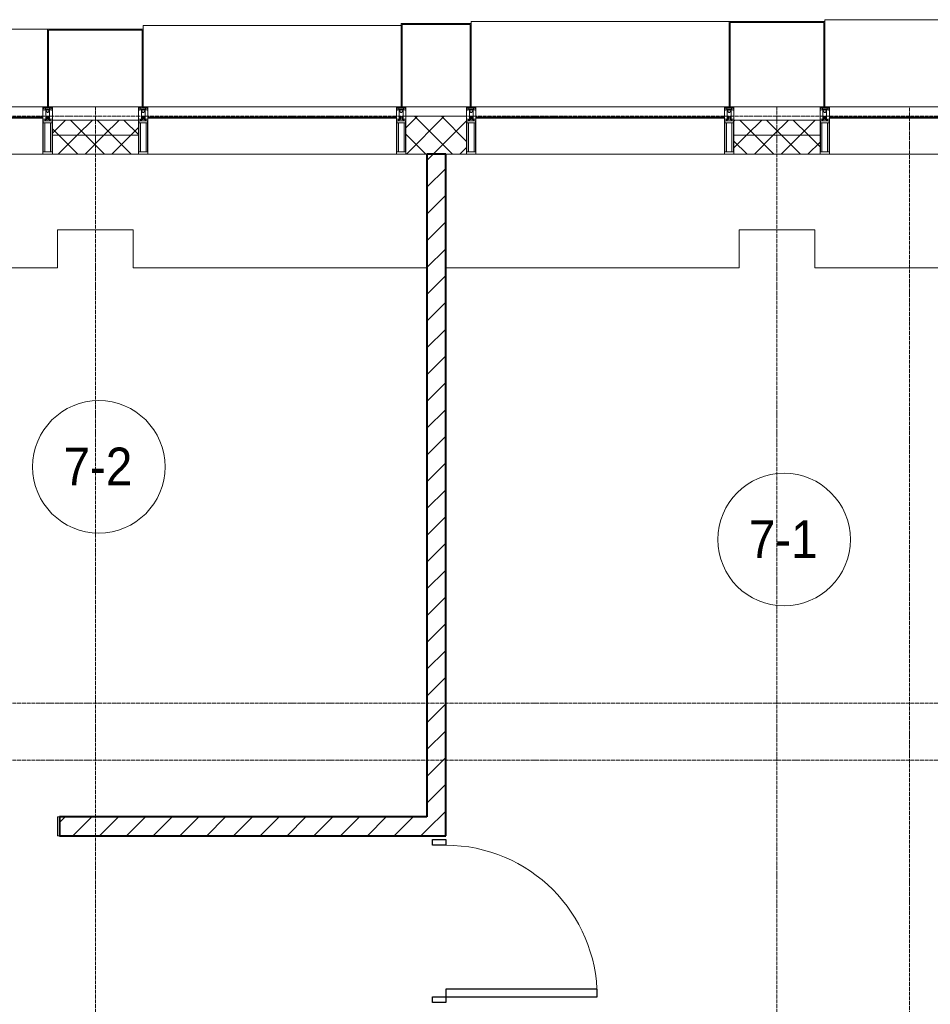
# Model space of a CAD drawing. Header units: millimetres. Extents: x 5617 to 110067, y 7718 to 195801.
# Tile 59 of 81: x 47262 to 52073, y 28410 to 33610. Entities that reach past the tile are written whole.
import ezdxf

# ---------------------------------------------------------------- set-up
doc = ezdxf.new("R2010")
doc.units = ezdxf.units.MM
doc.linetypes.add('ADSK_Линия сетки', pattern=[25, 20, -2.5, 0, -2.5])
doc.linetypes.add('Линия сетки', pattern=[25, 20, -2.5, 0, -2.5])
for name, color, linetype, lineweight in [('Двери', 7, 'Continuous', 18), ('Импосты витража', 7, 'Continuous', 18), ('Колонны', 7, 'Continuous', 18), ('Марки помещений', 7, 'Continuous', 20), ('Оси', 7, 'Continuous', 9), ('Панели витража', 7, 'Continuous', 18), ('Перекрытия', 7, 'Continuous', 18), ('Стены разрез', 7, 'Continuous', 40), ('Стены штриховка', 7, 'Continuous', 40), ('Элементы узлов', 7, 'Continuous', 18)]:
    doc.layers.add(name, color=color, linetype=linetype, lineweight=lineweight)
doc.styles.add('Arial_3', font='arial.ttf', dxfattribs={"width": 0.9, "height": 200})
pattern_1 = [(45, (0, 0), (-70.71068, 70.71068), [])]
pattern_2 = [(45, (0, 0), (-70.71068, 70.71068), []), (135, (0, 0), (-70.71068, -70.71068), [])]

# ---------------------------------------------------------------- blocks, each defined once
blk = doc.blocks.new('A_DOR_Door - Вн_3_Одинарная_900x2100-2977806-МКСС_К4_L14_48_300_')
at = {"layer": 'Двери', "color": 253, "lineweight": 30, "true_color": 0xaaaaaa}
for p, q in [((-430, 20), (-400, 20)), ((-430, -50), (-430, 20)), ((-400, 20), (-400, -50)), ((400, -50), (400, 20)), ((400, 20), (430, 20)), ((430, 20), (430, -50)), ((-400, -50), (-430, -50)), ((-400, -50), (-400, -850)), ((-360, -50), (-400, -50)), ((-400, -50), (-400, -850)), ((-360, -850), (-360, -50)), ((430, -50), (400, -50)), ((-400, -850), (-360, -850))]:
    blk.add_line(p, q, dxfattribs=at)
at = {"layer": 'Двери', "color": 254, "lineweight": 9, "true_color": 0xd4d4d4}
blk.add_arc((-400, -50), 800, 270, 0, dxfattribs=at)
blk = doc.blocks.new('135_SLK_K4_AR_rvt-1-МКСС_К4_L14_48_300_')
at = {"layer": 'Стены разрез', "lineweight": 9, "true_color": 0xaaaaaa}
h = blk.add_hatch(dxfattribs=at)
h.set_pattern_fill('FP_3', color=253, style=0, pattern_type=2)
h.set_pattern_definition(pattern_1)
h.paths.add_polyline_path([(117000, 29300), (117000, 32900), (116900, 32900), (116900, 29300)])
h = blk.add_hatch(dxfattribs=at)
h.set_pattern_fill('FP_3', color=253, style=0, pattern_type=2)
h.set_pattern_definition(pattern_1)
h.paths.add_polyline_path([(116900, 29300), (116900, 29400), (114960, 29400), (114960, 29300), (116284.6, 29300)])
h.paths.add_polyline_path([(113950, 29300), (114060, 29300), (114060, 29400), (113950, 29400)])
at = {"layer": 'Перекрытия', "color": 253, "true_color": 0xaaaaaa}
for p, q in [((115350, 32500), (114950, 32500)), ((114950, 32500), (114950, 32300)), ((115350, 32300), (115350, 32500)), ((118950, 32500), (118550, 32500)), ((118550, 32500), (118550, 32300)), ((118950, 32300), (118950, 32500)), ((114950, 32300), (113450, 32300)), ((116900, 32300), (115350, 32300)), ((118550, 32300), (117000, 32300)), ((120450, 32300), (118950, 32300)), ((114950, 29300), (114950, 29400)), ((114950, 29400), (114960, 29400)), ((114960, 29300), (114950, 29300))]:
    blk.add_line(p, q, dxfattribs=at)
at = {"layer": 'Стены разрез', "color": 253, "true_color": 0xaaaaaa}
for p, q in [((117000, 32900), (116900, 32900)), ((116900, 32900), (116900, 29400)), ((117000, 29300), (117000, 32900)), ((116900, 29400), (114960, 29400)), ((114960, 29400), (114960, 29300)), ((114960, 29300), (116900, 29300)), ((116900, 29300), (117000, 29300))]:
    blk.add_line(p, q, dxfattribs=at)
at = {"layer": 'Двери', "color": 253, "lineweight": 18, "true_color": 0xaaaaaa, "rotation": 90}
blk.add_blockref('A_DOR_Door - Вн_3_Одинарная_900x2100-2977806-МКСС_К4_L14_48_300_', (116950, 28850), dxfattribs=at)
blk = doc.blocks.new('System Panel - A_PAN_Glass-7516243-МКСС_К4_L14_48_300_')
at = {"layer": 'Панели витража', "color": 253, "lineweight": 5, "true_color": 0xaaaaaa}
for p, q in [((656.25, 0), (-656.25, 0)), ((-656.25, 0), (-656.25, -55)), ((656.25, -55), (656.25, 0)), ((-656.25, -55), (656.25, -55))]:
    blk.add_line(p, q, dxfattribs=at)
blk = doc.blocks.new('Rectangular Mullion - 50Wx250H-2623690-МКСС_К4_L14_48_300_')
at = {"layer": 'Элементы узлов', "color": 253, "lineweight": 5, "true_color": 0xaaaaaa}
for p, q in [((-25, 65.2), (-25, 250)), ((-25, 250), (0, 250)), ((-23, 237.3), (0, 237.3)), ((-23, 237.3), (-23, 73.6)), ((-14.9, 84), (-14.9, 237.3)), ((25, 250), (0, 250)), ((23, 237.3), (0, 237.3)), ((14.9, 84), (14.9, 237.3)), ((23, 237.3), (23, 73.6)), ((25, 65.2), (25, 250)), ((-14, 65.2), (-25, 65.2)), ((0, 84), (-23, 84)), ((-0.5, 73.6), (-23, 73.6)), ((-14, 71.3), (-14, 65.2)), ((-10, 71.3), (-14, 71.3)), ((-10, 53), (-10, 71.3)), ((-8.7, 53), (-10, 53)), ((-10, 53), (-10, 17)), ((-8.7, 53), (-7, 54.7)), ((-7, 65.2), (-5.9, 67.3)), ((-7, 65.2), (-7, 54.7)), ((-4.1, 67.3), (-5.9, 67.3)), ((-4.1, 67.3), (-2.9, 65.1)), ((-2.9, 65.1), (-2.9, 54.6)), ((-1.3, 53), (-2.9, 54.6)), ((0, 53), (-1.3, 53)), ((0, 84), (23, 84)), ((0, 53), (1.3, 53)), ((0.5, 73.6), (23, 73.6)), ((1.3, 53), (2.9, 54.6)), ((4.1, 67.3), (2.9, 65.1)), ((2.9, 65.1), (2.9, 54.6)), ((4.1, 67.3), (5.9, 67.3)), ((7, 65.2), (5.9, 67.3)), ((7, 65.2), (7, 54.7)), ((8.7, 53), (7, 54.7)), ((8.7, 53), (10, 53)), ((10, 71.3), (14, 71.3)), ((10, 53), (10, 71.3)), ((10, 53), (10, 17)), ((14, 71.3), (14, 65.2)), ((14, 65.2), (25, 65.2)), ((-23.8, 14.6), (-25, 14.2)), ((-25, 0), (-25, 14.2)), ((-22.3, 17), (-23.8, 17)), ((-23.8, 17), (-23.8, 14.6)), ((-22.5, 10.6), (-23.8, 14.6)), ((-22.5, 10.6), (-23.7, 9.9)), ((-23.7, 1.3), (-23.7, 9.9)), ((-23.7, 1.3), (-11.8, 1.3)), ((-23.2, 10.2), (-22.5, 8)), ((-22.5, 8), (-22.5, 4.5)), ((-21.3, 4.5), (-22.5, 4.5)), ((-22.3, 17), (-22.3, 16)), ((-22.3, 16), (-21.3, 16)), ((-19, 17.6), (-21.3, 16)), ((-21.3, 4.5), (-21.3, 6.5)), ((-21.3, 6.5), (-14.2, 6.5)), ((-18.4, 16.6), (-19, 17.6)), ((-7.4, 16.6), (-18.4, 16.6)), ((-14.2, 6.5), (-14.2, 4.5)), ((-13.2, 4.5), (-14.2, 4.5)), ((-13.2, 4.5), (-12.2, 7.2)), ((-12.7, 7.6), (-11.3, 11.4)), ((-12.7, 7.6), (-11.8, 6.9)), ((-12.2, 9), (-12.2, 14.8)), ((-12.2, 14.8), (0, 14.8)), ((-11.8, 1.3), (-11.8, 6.9)), ((-10.5, 11.2), (-11.3, 11.4)), ((-10.5, 1.5), (-10.5, 11.2)), ((-4.8, 1.5), (-10.5, 1.5)), ((-10, 17), (-7.5, 17)), ((-8.5, 23), (-1.5, 30)), ((-8.5, 18.5), (-8.5, 23)), ((-7.5, 18.5), (-8.5, 18.5)), ((-7.5, 17), (-7.5, 18.5)), ((-7.4, 18), (-7.4, 16.6)), ((-2.6, 18), (-7.4, 18)), ((0, 8), (-4.8, 8)), ((-4.8, 1.5), (-4.8, 8)), ((-2.6, 18), (-2.6, 16.8)), ((-2.6, 16.8), (0, 16.8)), ((-1.5, 30), (0, 30)), ((1.5, 30), (0, 30)), ((2.6, 16.8), (0, 16.8)), ((0, 14.8), (0, 16.8)), ((0, 14.8), (0, 16.8)), ((12.2, 14.8), (0, 14.8)), ((0, 0), (0, 8)), ((0, 8), (4.8, 8)), ((0, 0), (0, 8)), ((8.5, 23), (1.5, 30)), ((2.6, 18), (2.6, 16.8)), ((2.6, 18), (7.4, 18)), ((4.8, 1.5), (4.8, 8)), ((4.8, 1.5), (10.5, 1.5)), ((7.4, 18), (7.4, 16.6)), ((7.4, 16.6), (18.4, 16.6)), ((7.5, 18.5), (8.5, 18.5)), ((7.5, 17), (7.5, 18.5)), ((10, 17), (7.5, 17)), ((8.5, 18.5), (8.5, 23)), ((10.5, 11.2), (11.3, 11.4)), ((10.5, 1.5), (10.5, 11.2)), ((12.7, 7.6), (11.3, 11.4)), ((12.7, 7.6), (11.8, 6.9)), ((11.8, 1.3), (11.8, 6.9)), ((23.7, 1.3), (11.8, 1.3)), ((12.2, 9), (12.2, 14.8)), ((13.2, 4.5), (12.2, 7.2)), ((13.2, 4.5), (14.2, 4.5)), ((21.3, 6.5), (14.2, 6.5)), ((14.2, 6.5), (14.2, 4.5)), ((18.4, 16.6), (19, 17.6)), ((19, 17.6), (21.3, 16)), ((22.3, 16), (21.3, 16)), ((21.3, 4.5), (21.3, 6.5)), ((21.3, 4.5), (22.5, 4.5)), ((22.3, 17), (22.3, 16)), ((22.3, 17), (23.8, 17)), ((22.5, 10.6), (23.8, 14.6)), ((22.5, 10.6), (23.7, 9.9)), ((23.2, 10.2), (22.5, 8)), ((22.5, 8), (22.5, 4.5)), ((23.7, 1.3), (23.7, 9.9)), ((23.8, 17), (23.8, 14.6)), ((23.8, 14.6), (25, 14.2)), ((25, 0), (25, 14.2)), ((-25, 0), (0, 0)), ((25, 0), (0, 0))]:
    blk.add_line(p, q, dxfattribs=at)
for centre, start, end in [((-0.5, 73.1), 360, 90), ((0.5, 73.1), 90, 180)]:
    blk.add_arc(centre, 0.5, start, end, dxfattribs=at)
blk = doc.blocks.new('Rectangular Mullion - R_StandardFrame_50Wx250H-V91-МКСС_К4_L14_48_300_')
at = {"layer": 'Импосты витража', "color": 253, "lineweight": 5, "true_color": 0xaaaaaa}
for p, q in [((-25, 0), (-25, 250)), ((-25, 250), (25, 250)), ((25, 250), (25, 0)), ((0, 0), (-25, 0)), ((25, 0), (5, 0))]:
    blk.add_line(p, q, dxfattribs=at)
blk = doc.blocks.new('Rectangular Mullion - R_StandardFrame_50Wx250H-V92-МКСС_К4_L14_48_300_')
at = {"layer": 'Импосты витража', "color": 253, "lineweight": 5, "true_color": 0xaaaaaa}
for p, q in [((-25, 0), (-25, 250)), ((-25, 250), (25, 250)), ((25, 250), (25, 0)), ((-5, 0), (-25, 0)), ((25, 0), (0, 0))]:
    blk.add_line(p, q, dxfattribs=at)
blk = doc.blocks.new('Rectangular Mullion - R_InvisibleFrame_50Wx250H-5935623-МКСС_К4_L14_48_300_')
at = {"layer": 'Импосты витража', "color": 253, "lineweight": 5, "true_color": 0xaaaaaa}
for p, q in [((99160, 33090), (100472.5, 33090)), ((99160, 32900), (100472.5, 32900))]:
    blk.add_line(p, q, dxfattribs=at)
blk = doc.blocks.new('Rectangular Mullion - R_StandardFrame_50Wx250H-5836686-МКСС_К4_L14_48_300_')
at = {"layer": 'Импосты витража', "color": 253, "lineweight": 5, "true_color": 0xaaaaaa}
blk.add_line((100522.5, 33150), (100977.5, 33150), dxfattribs=at)
blk = doc.blocks.new('Rectangular Mullion - R_StandardFrame_50Wx250H-5836679-МКСС_К4_L14_48_300_')
at = {"layer": 'Импосты витража', "color": 253, "lineweight": 5, "true_color": 0xaaaaaa}
blk.add_line((136800, 31560), (136800, 31240), dxfattribs=at)
blk = doc.blocks.new('A_SLK_PAN_Type1 - Прямой тип панели-6538231-МКСС_К4_L14_48_300_')
at = {"layer": 'Колонны', "lineweight": 5}
for p, q in [((-247.5, 0), (-252.5, 0)), ((-252.5, 0), (-252.5, -450)), ((-247.5, -445), (-247.5, 0)), ((247.5, 0), (247.5, -445)), ((252.5, 0), (247.5, 0)), ((252.5, -450), (252.5, 0)), ((-252.5, -450), (252.5, -450)), ((247.5, -445), (-247.5, -445))]:
    blk.add_line(p, q, dxfattribs=at)
blk = doc.blocks.new('A_SLK_PAN_Type1 - Прямой тип панели-6538234-МКСС_К4_L14_48_300_')
at = {"layer": 'Колонны', "lineweight": 5}
for p, q in [((-247.5, 0), (-252.5, 0)), ((-252.5, 0), (-252.5, -410)), ((-247.5, -405), (-247.5, 0)), ((247.5, 0), (247.5, -405)), ((252.5, 0), (247.5, 0)), ((252.5, -410), (252.5, 0)), ((-252.5, -410), (252.5, -410)), ((247.5, -405), (-247.5, -405))]:
    blk.add_line(p, q, dxfattribs=at)
blk = doc.blocks.new('A_SLK_PAN_Type1 - Прямой тип панели-6538232-МКСС_К4_L14_48_300_')
at = {"layer": 'Колонны', "lineweight": 5}
for p, q in [((-180, 0), (-185, 0)), ((-185, 0), (-185, -440)), ((-180, -435), (-180, 0)), ((180, 0), (180, -435)), ((185, 0), (180, 0)), ((185, -440), (185, 0)), ((-185, -440), (185, -440)), ((180, -435), (-180, -435))]:
    blk.add_line(p, q, dxfattribs=at)
blk = doc.blocks.new('A_OGR_PAN_Отлив - A_OGR_PAN_Отлив-6266136-МКСС_К4_L14_48_300_')
at = {"layer": 'Колонны', "color": 253, "lineweight": 5, "true_color": 0xaaaaaa}
for p, q in [((681.25, 460), (-681.25, 460)), ((-681.25, 450), (-681.25, 460)), ((681.25, 450), (681.25, 460))]:
    blk.add_line(p, q, dxfattribs=at)
blk = doc.blocks.new('A_OGR_PAN_Отлив - A_OGR_PAN_Отлив-V97-МКСС_К4_L14_48_300_')
at = {"layer": 'Колонны', "color": 253, "lineweight": 5, "true_color": 0xaaaaaa}
for p in [(681.25, 450), (-681.25, 440)]:
    blk.add_line(p, (-681.25, 450), dxfattribs=at)
blk = doc.blocks.new('A_OGR_PAN_Отлив - A_OGR_PAN_Отлив-6266126-МКСС_К4_L14_48_300_')
at = {"layer": 'Колонны', "color": 253, "lineweight": 5, "true_color": 0xaaaaaa}
for p in [(681.25, 430), (-681.25, 410)]:
    blk.add_line(p, (-681.25, 430), dxfattribs=at)
blk = doc.blocks.new('A_OGR_PAN_Отлив - A_OGR_PAN_Отлив-V98-МКСС_К4_L14_48_300_')
at = {"layer": 'Колонны', "color": 253, "lineweight": 5, "true_color": 0xaaaaaa}
for p in [(681.25, 410), (-681.25, 390)]:
    blk.add_line(p, (-681.25, 410), dxfattribs=at)
blk = doc.blocks.new('135_SLK_K4_AR_FCD_rvt-1-МКСС_К4_L14_48_300_')
at = {"layer": 'Стены разрез', "lineweight": 5, "true_color": 0xaaaaaa}
h = blk.add_hatch(dxfattribs=at)
h.set_pattern_fill('FP_4', color=253, style=0, pattern_type=2)
h.set_pattern_definition(pattern_2)
h.paths.add_polyline_path([(115377.5, 33000), (115377.5, 33080), (114922.5, 33080), (114922.5, 33000)])
h = blk.add_hatch(dxfattribs=at)
h.set_pattern_fill('FP_4', color=253, style=0, pattern_type=2)
h.set_pattern_definition(pattern_2)
h.paths.add_polyline_path([(117110, 32900), (117110, 33100), (116790, 33100), (116790, 32900)])
h = blk.add_hatch(dxfattribs=at)
h.set_pattern_fill('FP_4', color=253, style=0, pattern_type=2)
h.set_pattern_definition(pattern_2)
h.paths.add_polyline_path([(118977.5, 33000), (118977.5, 33080), (118522.5, 33080), (118522.5, 33000), (118900.4, 33000)])
h = blk.add_hatch(dxfattribs=at)
h.set_pattern_fill('FP_4', color=253, style=0, pattern_type=2)
h.set_pattern_definition(pattern_2)
h.paths.add_polyline_path([(115377.5, 32900), (115377.5, 33000), (114922.5, 33000), (114922.5, 32900)])
h = blk.add_hatch(dxfattribs=at)
h.set_pattern_fill('FP_4', color=253, style=0, pattern_type=2)
h.set_pattern_definition(pattern_2)
h.paths.add_polyline_path([(118977.5, 32900), (118977.5, 33000), (118522.5, 33000), (118522.5, 32900), (118900.4, 32900)])
at = {"layer": 'Стены разрез', "color": 253, "lineweight": 9, "true_color": 0xaaaaaa}
for p, q in [((115377.5, 33080), (114922.5, 33080)), ((114922.5, 33080), (114922.5, 32900)), ((115377.5, 32900), (115377.5, 33080)), ((117110, 33100), (116790, 33100)), ((116790, 33100), (116790, 32900)), ((117110, 32900), (117110, 33100)), ((118977.5, 33080), (118522.5, 33080)), ((118522.5, 33080), (118522.5, 32900)), ((118977.5, 32900), (118977.5, 33080)), ((114922.5, 32900), (115377.5, 32900)), ((116790, 32900), (117110, 32900)), ((118522.5, 32900), (118977.5, 32900))]:
    blk.add_line(p, q, dxfattribs=at)
at = {"layer": 'Стены штриховка', "color": 253, "lineweight": 9, "true_color": 0xaaaaaa}
for p, q in [((115377.5, 33000), (114922.5, 33000)), ((118977.5, 33000), (118522.5, 33000))]:
    blk.add_line(p, q, dxfattribs=at)
at = {"layer": 'Импосты витража', "color": 253, "lineweight": 5, "true_color": 0xaaaaaa, "extrusion": (0, 0, -1), "rotation": 180}
for name, p in [('Rectangular Mullion - 50Wx250H-2623690-МКСС_К4_L14_48_300_', (-114897.5, 33150)), ('Rectangular Mullion - R_StandardFrame_50Wx250H-V91-МКСС_К4_L14_48_300_', (-114897.5, 33150)), ('Rectangular Mullion - 50Wx250H-2623690-МКСС_К4_L14_48_300_', (-115402.5, 33150)), ('Rectangular Mullion - R_StandardFrame_50Wx250H-V92-МКСС_К4_L14_48_300_', (-115402.5, 33150)), ('Rectangular Mullion - 50Wx250H-2623690-МКСС_К4_L14_48_300_', (-116765, 33150)), ('Rectangular Mullion - R_StandardFrame_50Wx250H-V91-МКСС_К4_L14_48_300_', (-116765, 33150)), ('Rectangular Mullion - 50Wx250H-2623690-МКСС_К4_L14_48_300_', (-117135, 33150)), ('Rectangular Mullion - R_StandardFrame_50Wx250H-V92-МКСС_К4_L14_48_300_', (-117135, 33150)), ('Rectangular Mullion - 50Wx250H-2623690-МКСС_К4_L14_48_300_', (-118497.5, 33150)), ('Rectangular Mullion - R_StandardFrame_50Wx250H-V91-МКСС_К4_L14_48_300_', (-118497.5, 33150)), ('Rectangular Mullion - 50Wx250H-2623690-МКСС_К4_L14_48_300_', (-119002.5, 33150)), ('Rectangular Mullion - R_StandardFrame_50Wx250H-V92-МКСС_К4_L14_48_300_', (-119002.5, 33150))]:
    blk.add_blockref(name, p, dxfattribs=at)
at = {"layer": 'Импосты витража', "color": 253, "lineweight": 5, "true_color": 0xaaaaaa}
for name, p in [('Rectangular Mullion - R_StandardFrame_50Wx250H-5836686-МКСС_К4_L14_48_300_', (14400, 0)), ('Rectangular Mullion - R_StandardFrame_50Wx250H-5836686-МКСС_К4_L14_48_300_', (18000, 0)), ('Rectangular Mullion - R_InvisibleFrame_50Wx250H-5935623-МКСС_К4_L14_48_300_', (14400, 0)), ('Rectangular Mullion - R_InvisibleFrame_50Wx250H-5935623-МКСС_К4_L14_48_300_', (16267.5, 0)), ('Rectangular Mullion - R_InvisibleFrame_50Wx250H-5935623-МКСС_К4_L14_48_300_', (18000, 0)), ('Rectangular Mullion - R_InvisibleFrame_50Wx250H-5935623-МКСС_К4_L14_48_300_', (19867.5, 0))]:
    blk.add_blockref(name, p, dxfattribs=at)
at = {"layer": 'Импосты витража', "color": 253, "lineweight": 5, "true_color": 0xaaaaaa, "rotation": 89.99999999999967}
blk.add_blockref('Rectangular Mullion - R_StandardFrame_50Wx250H-5836679-МКСС_К4_L14_48_300_', (148350, -103650), dxfattribs=at)
at = {"layer": 'Колонны', "color": 253, "lineweight": 5, "true_color": 0xaaaaaa}
for name, p in [('A_OGR_PAN_Отлив - A_OGR_PAN_Отлив-V97-МКСС_К4_L14_48_300_', (117816.3, 33150)), ('A_OGR_PAN_Отлив - A_OGR_PAN_Отлив-6266136-МКСС_К4_L14_48_300_', (119683.8, 33150)), ('A_OGR_PAN_Отлив - A_OGR_PAN_Отлив-V98-МКСС_К4_L14_48_300_', (114216.3, 33150)), ('A_OGR_PAN_Отлив - A_OGR_PAN_Отлив-6266126-МКСС_К4_L14_48_300_', (116083.8, 33150))]:
    blk.add_blockref(name, p, dxfattribs=at)
at = {"layer": 'Колонны', "color": 253, "lineweight": 5, "true_color": 0xaaaaaa, "rotation": 180}
for name, p in [('A_SLK_PAN_Type1 - Прямой тип панели-6538231-МКСС_К4_L14_48_300_', (118750, 33150)), ('A_SLK_PAN_Type1 - Прямой тип панели-6538234-МКСС_К4_L14_48_300_', (115150, 33150)), ('A_SLK_PAN_Type1 - Прямой тип панели-6538232-МКСС_К4_L14_48_300_', (116950, 33150))]:
    blk.add_blockref(name, p, dxfattribs=at)
at = {"layer": 'Панели витража', "color": 253, "lineweight": 5, "true_color": 0xaaaaaa}
for p in [(114216.3, 33150), (116083.8, 33150), (117816.3, 33150), (119683.8, 33150)]:
    blk.add_blockref('System Panel - A_PAN_Glass-7516243-МКСС_К4_L14_48_300_', p, dxfattribs=at)
blk = doc.blocks.new('050_Марка_Помещение - Номер-620969-МКСС_К4_L14_48_300_')
at = {"layer": 'Марки помещений'}
blk.add_circle((0, 0), 3.5, dxfattribs=at)

msp = doc.modelspace()

# ---------------------------------------------------------------- linework, layer by layer
at = {"layer": 'Оси', "linetype": 'Линия сетки'}
for p, q in [((47662.7, 12025.7), (47662.7, 33150)), ((51262.7, 12025.7), (51262.7, 33150)), ((51962.7, 13295.7), (51962.7, 33150))]:
    msp.add_line(p, q, dxfattribs=at)
at = {"layer": 'Оси', "linetype": 'ADSK_Линия сетки'}
for p, q in [((69432.7, 33100), (25313.5, 33100)), ((69432.7, 30000), (26583.5, 30000)), ((69432.7, 29700), (25313.5, 29700))]:
    msp.add_line(p, q, dxfattribs=at)

# ---------------------------------------------------------------- block references
at = {"lineweight": 5}
for name in ['135_SLK_K4_AR_FCD_rvt-1-МКСС_К4_L14_48_300_', '135_SLK_K4_AR_rvt-1-МКСС_К4_L14_48_300_']:
    msp.add_blockref(name, (-67487.3, 0), dxfattribs=at)
at = {"layer": 'Марки помещений', "xscale": 99.99999999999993, "yscale": 99.99999999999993, "zscale": 99.99999999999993}
for p in [(47680.5, 31248.5), (51300.3, 30864.6)]:
    msp.add_blockref('050_Марка_Помещение - Номер-620969-МКСС_К4_L14_48_300_', p, dxfattribs=at)

# ---------------------------------------------------------------- texts
at = {"layer": 'Марки помещений', "lineweight": 9, "char_height": 200, "width": 447.342, "attachment_point": 1, "style": 'Arial_3'}
for s, insert in [('7-2', (47494, 31350.2)), ('7-1', (51113.8, 30966.3))]:
    msp.add_mtext(s, dxfattribs=dict(at, insert=insert))

doc.saveas('drawing.dxf')
